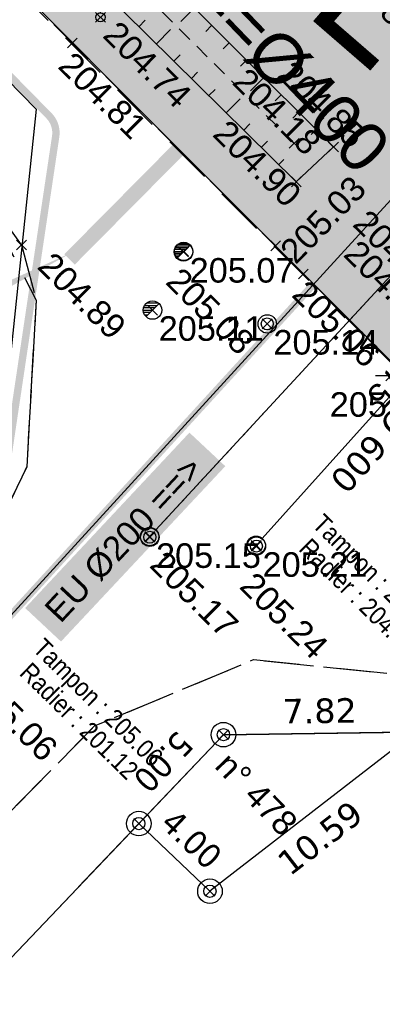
# Model space of a CAD drawing. Extents: x 1616800 to 1632437, y 2248456 to 2251974.
# Tile 9 of 256: x 1617820 to 1617835, y 2251253 to 2251293. Entities that reach past the tile are written whole.
import ezdxf
from ezdxf.enums import TextEntityAlignment as Align

# ---------------------------------------------------------------- set-up
doc = ezdxf.new("R2010")
doc.units = 0
doc.header["$LTSCALE"] = 2
doc.header["$PDMODE"] = 3
doc.header["$PDSIZE"] = 0.2
for name, pattern in [('AXES', [50.8, 31.75, -6.35, 6.35, -6.35]), ('CACHE2', [4.7625, 3.175, -1.5875]), ('CHEMIN', [1.5, 1, -0.5]), ('FOSSE', [0.5, 0.3, -0.2])]:
    doc.linetypes.add(name, pattern=pattern)
doc.layers.get('0').update_dxf_attribs({"linetype": 'CONTINUOUS'})
doc.layers.add('-1-PAP-SURFACES-VOIRIE', color=1, linetype='CONTINUOUS', plot=False)
for name, color, linetype in [('01-PAP- NIVELLEMENT', 7, 'CONTINUOUS'), ('01-PAP- REVET VOIE', 253, 'CONTINUOUS'), ('01-PAP-MARQUAGE AU SOL', 255, 'CONTINUOUS'), ('02-PAP-EP PROJET', 3, 'CONTINUOUS'), ('02-PAP-EP TEXTE POUR 2000°', 3, 'CONTINUOUS'), ('08-PAP RESEAU TELEPHONE PROJET', 95, 'CONTINUOUS'), ('09-TRANCHEE GAZ', 30, 'CONTINUOUS'), ('BORNES', 8, 'CONTINUOUS'), ('CADRE', 7, 'CONTINUOUS'), ('X-PTS TOPO-TEXTE TOPOALT', 8, 'CONTINUOUS'), ('X-PTS TOPO-TOPOPOINT', 8, 'CONTINUOUS'), ('Y - FDP TOPO-COTATION', 8, 'CONTINUOUS'), ('Y - FDP TOPO-LIMITES', 8, 'CONTINUOUS'), ('Y - FDP TOPO-LIMITES_ 86098', 8, 'CONTINUOUS'), ('Y-FDP TOPO-TOP_AXE_FOSSE', 8, 'CONTINUOUS'), ('Y-FDP TOPO-TOP_BARBULE', 8, 'CONTINUOUS'), ('Y-FDP TOPO-TOP_BORNE', 8, 'CONTINUOUS'), ('Y-FDP TOPO-TOP_DIVERS', 8, 'CONTINUOUS'), ('Y-FDP TOPO-TOP_TALUS', 8, 'CONTINUOUS'), ('Y-FDP TOPO-TOP_VOIRIE', 8, 'CHEMIN'), ('Y-RESEAU EXISTANT FDP-TOP_AEP_SYMB', 140, 'CONTINUOUS'), ('Y-RESEAU EXISTANT FDP-TOP_ECLAIRAGE', 6, 'CONTINUOUS'), ('Y-RESEAU EXISTANT FDP-TOP_PLUVIAL_symb', 96, 'CONTINUOUS'), ('Y-RESEAU EXISTANT FDP-TOP_PLUVIAL_TEXTE', 96, 'CONTINUOUS'), ('Y-RESEAU EXISTANT FDP-TOP_VANNE_RESEAU', 36, 'CONTINUOUS'), ('Y-RESEAU EXISTANT FDP-TOP_VANNE_SYMB', 36, 'CONTINUOUS'), ('Y-RESEAU EXISTANT FDP-TOP_VANNE_TEXTE', 36, 'CONTINUOUS'), ('ZZ- PAP ALT PTS PROJET', 7, 'CONTINUOUS'), ('ZZ-TopoCod', 5, 'CONTINUOUS')]:
    doc.layers.add(name, color=color, linetype=linetype)
doc.layers.add('Y-RESEAU EXISTANT FDP-TOP_PLUV_ RESEAU', color=96, linetype='CONTINUOUS', lineweight=35)
doc.styles.add('Arial 1.5', font='arial.ttf', dxfattribs={"width": 0.99, "height": 0.75})
doc.styles.add('Arial 2.0', font='arial.ttf', dxfattribs={"width": 0.99, "height": 0.4})
doc.styles.get("Standard").update_dxf_attribs({"font": 'arial.ttf'})
doc.styles.add('Verdana 2.0', font='verdana.ttf', dxfattribs={"width": 0.99, "height": 2})
doc.linetypes.add('EAUX_USÉES', pattern='A,20,-1,["EU",Standard,S=1,R=0,X=0,Y=-0.5],-2.5', length=23.5)

# ---------------------------------------------------------------- blocks, each defined once
blk = doc.blocks.new('TCPOINT')
at = {"color": 0}
blk.add_point((0, 0), dxfattribs=at)
at = {"layer": 'X-PTS TOPO-TEXTE TOPOALT'}
blk.add_attdef('ALT', text='', height=0.75, dxfattribs=at).set_placement((0.25, -0.25), align=Align.TOP_LEFT)
blk = doc.blocks.new('T007')
at = {"color": 0}
for p, q in [((0, 0.125), (0, 0.625)), ((-0.125, 0), (-0.625, 0)), ((0, 0), (0, 0)), ((0.125, 0), (0.625, 0)), ((0, -0.125), (0, -0.625))]:
    blk.add_line(p, q, dxfattribs=at)
blk = doc.blocks.new('TCPOINT_2')
at = {"color": 0}
blk.add_point((0, 0), dxfattribs=at)
at = {"layer": 'X-PTS TOPO-TEXTE TOPOALT'}
blk.add_attdef('ALT', (0.25, 0.25), '', height=0.75, dxfattribs=at)
blk = doc.blocks.new('d022')
blk.add_lwpolyline([(-0.375, 0, -1.000317), (0.375, 0, -1.000317), (-0.375, 0)], format="xyb")
for points in [[(-0.375, 0), (0, 0)], [(0.094, 0.094), (-0.363, 0.094)], [(-0.325, 0.188), (0.188, 0.188)], [(-0.265, -0.265), (0.265, 0.265)], [(0.248, 0.281), (-0.248, 0.281)], [(-0.094, -0.094), (-0.362, -0.094)], [(-0.324, -0.187), (-0.187, -0.187)]]:
    blk.add_lwpolyline(points)
blk = doc.blocks.new('L003')
at = {"color": 0}
for points in [[(0, 0.1875), (0, 2.8125)], [(-1.603583, 2.741753), (-1.846569, 2.573542)], [(-1.557039, 2.666871), (-1.745703, 2.444053)], [(-1.486771, 2.61895), (-1.61295, 2.356148)], [(-1.411328, 2.60293), (-1.464038, 2.314863)], [(-1.313678, 2.624415), (-1.28336, 2.326826)]]:
    blk.add_lwpolyline(points, dxfattribs=at)
for centre, radius in [((-1.40625, 2.8125), 0.209631), ((0, 0), 0.1875)]:
    blk.add_circle(centre, radius, dxfattribs=at)
blk.add_arc((-0.65625, 2.90625), 0.662913, 351.869898, 171.869898, dxfattribs=at)
blk = doc.blocks.new('U014')
at = {"color": 0}
blk.add_line((0, 0), (0, 0), dxfattribs=at)
blk.add_circle((0, 0), 0.375, dxfattribs=at)
blk = doc.blocks.new('borne')
at = {"layer": 'BORNES', "color": 0}
for radius in [0.5, 0.25]:
    blk.add_circle((0, 0), radius, dxfattribs=at)
blk = doc.blocks.new('U013')
at = {"color": 0}
blk.add_line((0, 0), (0, 0), dxfattribs=at)
for radius in [0.375, 0.244]:
    blk.add_circle((0, 0), radius, dxfattribs=at)
blk = doc.blocks.new('PAP PROJET NIV')
at = {"color": 0}
blk.add_point((0, 0), dxfattribs=at)
at = {"layer": 'ZZ- PAP ALT PTS PROJET', "style": 'Arial 2.0', "width": 0.99}
blk.add_attdef('ALT', text='', height=0.4, dxfattribs=at).set_placement((0.1, -0.1), align=Align.TOP_LEFT)
at = {"layer": 'ZZ-TopoCod', "style": 'Arial 2.0', "width": 0.99}
blk.add_attdef('COD', text='', height=0.12, dxfattribs=at).set_placement((-0.1, 0), align=Align.MIDDLE_RIGHT)

msp = doc.modelspace()

# ---------------------------------------------------------------- hatches: boundary and pattern name
at = {"layer": '01-PAP- REVET VOIE'}
h = msp.add_hatch(color=256, dxfattribs=at)
h.dxf.hatch_style = 1
edge = h.paths.add_edge_path()
edge.add_line((1617518.4701, 2251589.3779), (1617548.9396, 2251559.1036))
edge.add_arc((1617561.6466, 2251571.8523), 18, 134.27861, 225.09375, ccw=False)
edge.add_line((1617549.08, 2251584.7395), (1617566.9993, 2251602.2132))
edge.add_line((1617566.9993, 2251602.2132), (1617574.1589, 2251609.1947))
edge.add_line((1617574.1589, 2251609.1947), (1617587.046, 2251621.7614))
edge.add_line((1617587.046, 2251621.7614), (1617599.9332, 2251634.328))
edge.add_line((1617599.9332, 2251634.328), (1617607.0927, 2251641.3095))
edge.add_line((1617607.0927, 2251641.3095), (1617631.9693, 2251665.5674))
edge.add_arc((1617651.5175, 2251645.5207), 28, 58.44705, 134.27861, ccw=False)
edge.add_arc((1617651.5175, 2251645.5207), 28, 53.98951, 58.44705, ccw=False)
edge.add_line((1617667.9796, 2251668.1702), (1617669.5974, 2251666.9943))
edge.add_line((1617669.5974, 2251666.9943), (1617686.8888, 2251654.4266))
edge.add_arc((1617722.1648, 2251702.9612), 60, 233.989513, 247.742856)
edge.add_line((1617699.4389, 2251647.4316), (1617761.9814, 2251621.8357))
edge.add_arc((1617784.7073, 2251677.3653), 60, 247.742856, 257.468045)
edge.add_line((1617771.6882, 2251618.7947), (1617790.3598, 2251614.6444))
edge.add_arc((1617785.3692, 2251592.1924), 23, 59.33679, 77.46804, ccw=False)
edge.add_line((1617797.099, 2251611.9765), (1617950.1255, 2251521.2489))
edge.add_arc((1617986.0799, 2251581.8916), 70.5, 239.336785, 245.06299)
edge.add_line((1617956.3555, 2251517.9641), (1617990.5682, 2251502.0563))
edge.add_arc((1617979.9462, 2251480.5263), 24.0076, -43.3207, 63.74015, ccw=False)
edge.add_line((1617997.4124, 2251464.0551), (1617896.6428, 2251357.2328))
edge.add_line((1617896.6428, 2251357.2328), (1617841.0847, 2251299.8193))
edge.add_arc((1617828.0846, 2251312.4528), 18.1276, 226.78814, 315.81935, ccw=False)
edge.add_line((1617815.6727, 2251299.241), (1617845.7894, 2251269.0699))
edge.add_arc((1617858.4751, 2251281.8399), 18, 135.94089, 225.18966, ccw=False)
edge.add_line((1617845.5399, 2251294.3571), (1617901.7042, 2251352.397))
edge.add_line((1617901.7042, 2251352.397), (1618002.5043, 2251459.2517))
edge.add_arc((1617979.9481, 2251480.5257), 31.0059, 316.6756, 424.04236)
edge.add_line((1617993.5196, 2251508.4037), (1617959.3069, 2251524.3115))
edge.add_arc((1617986.0799, 2251581.8916), 63.5, 239.336785, 245.06299, ccw=False)
edge.add_line((1617953.6954, 2251527.2701), (1617941.7384, 2251534.3593))
edge.add_line((1617941.7384, 2251534.3593), (1617933.1366, 2251539.4592))
edge.add_line((1617933.1366, 2251539.4592), (1617917.6534, 2251548.639))
edge.add_line((1617917.6534, 2251548.639), (1617902.1702, 2251557.8189))
edge.add_line((1617902.1702, 2251557.8189), (1617893.5684, 2251562.9188))
edge.add_line((1617893.5684, 2251562.9188), (1617862.6019, 2251581.2785))
edge.add_line((1617862.6019, 2251581.2785), (1617854.0001, 2251586.3784))
edge.add_line((1617854.0001, 2251586.3784), (1617838.5168, 2251595.5582))
edge.add_line((1617838.5168, 2251595.5582), (1617823.0336, 2251604.738))
edge.add_line((1617823.0336, 2251604.738), (1617814.4318, 2251609.8379))
edge.add_line((1617814.4318, 2251609.8379), (1617800.6689, 2251617.9978))
edge.add_arc((1617785.3692, 2251592.1924), 30, 59.33679, 77.46804)
edge.add_line((1617791.8787, 2251621.4777), (1617773.2071, 2251625.628))
edge.add_arc((1617784.7073, 2251677.3653), 53, 247.74286, 257.46804, ccw=False)
edge.add_line((1617764.6328, 2251628.3141), (1617702.0903, 2251653.91))
edge.add_arc((1617722.1648, 2251702.9612), 53, 233.98951, 247.74286, ccw=False)
edge.add_line((1617691.0043, 2251660.089), (1617673.713, 2251672.6567))
edge.add_line((1617673.713, 2251672.6567), (1617672.0952, 2251673.8326))
edge.add_arc((1617651.5175, 2251645.5207), 35, 53.98951, 67.27562)
edge.add_arc((1617651.5175, 2251645.5207), 35, 67.27562, 134.27861)
edge.add_line((1617627.0823, 2251670.5791), (1617543.7064, 2251589.2767))
edge.add_arc((1617531.1397, 2251602.1639), 18, 280.7213, 314.27861, ccw=False)
edge.add_arc((1617531.1397, 2251602.1639), 18, 225.26192, 280.7213, ccw=False)

# ---------------------------------------------------------------- linework, layer by layer
at = {"layer": '-1-PAP-SURFACES-VOIRIE', "flags": 128}
msp.add_lwpolyline([(1617997.4124, 2251464.0551), (1617896.6428, 2251357.2328), (1617841.0847, 2251299.8193, -0.4092698), (1617815.6727, 2251299.241), (1617845.7894, 2251269.0699, -0.4103785), (1617845.5399, 2251294.3571), (1617901.7042, 2251352.397), (1618002.5043, 2251459.2517, 0.5060499)], format="xyb", dxfattribs=at)
at = {"layer": '01-PAP-MARQUAGE AU SOL', "linetype": 'CACHE2', "ltscale": 2, "const_width": 0.4}
msp.add_lwpolyline([(1617533.5257, 2251574.4607), (1617629.5258, 2251668.0733, -0.3653994), (1617670.0374, 2251671.0014), (1617688.9466, 2251657.2578, 0.0600824), (1617700.7646, 2251650.6708), (1617763.3071, 2251625.0749, 0.0424596), (1617772.4477, 2251622.2114), (1617791.1193, 2251618.061, -0.079278), (1617798.884, 2251614.9872), (1617951.9105, 2251524.2595, 0.0249905), (1617957.8312, 2251521.1378), (1617991.549, 2251505.4601, -0.5116867), (1617999.9583, 2251461.6534), (1617899.1735, 2251354.8149), (1617830.7647, 2251284.1216)], format="xyb", dxfattribs=at)
at = {"layer": '01-PAP-MARQUAGE AU SOL', "const_width": 1, "flags": 128}
msp.add_lwpolyline([(1617821.1537, 2251294.9397), (1617830.677, 2251285.5575)], dxfattribs=at)
at = {"layer": '02-PAP-EP PROJET', "linetype": 'AXES', "lineweight": -3, "ltscale": 0.02, "const_width": 1, "flags": 128}
msp.add_lwpolyline([(1617816.4516, 2251303.4519), (1617842.359, 2251277.3999)], dxfattribs=at)
at = {"layer": '09-TRANCHEE GAZ', "linetype": 'CACHE2', "ltscale": 0.2, "const_width": 0.6, "flags": 128}
msp.add_lwpolyline([(1617557.6682, 2251612.8519), (1617561.794, 2251608.2637), (1617598.9063, 2251645.0422), (1617632.473, 2251676.6833), (1617647.1563, 2251681.8309), (1617692.0686, 2251648.4173), (1617762.0482, 2251618.6142), (1617795.0225, 2251610.0213), (1617879.512, 2251560.8873), (1617954.7915, 2251516.1913), (1617993.0078, 2251498.2577), (1618000.7752, 2251485.3428), (1618001.3029, 2251472.2595), (1617832.6749, 2251293.9695), (1617822.3765, 2251283.5687)], dxfattribs=at)
at = {"layer": '09-TRANCHEE GAZ', "flags": 128}
msp.add_lwpolyline([(1617822.5571, 2251283.8918, 0, 3, 0), (1617789.5626, 2251267.3154, 3, 3, 0)], format="xyseb", dxfattribs=at)
at = {"layer": 'Y - FDP TOPO-LIMITES'}
for p, q in [((1617836.4651, 2251264.3072), (1617828.6418, 2251264.2049)), ((1617828.6418, 2251264.2049), (1617776.6053, 2251209.526))]:
    msp.add_line(p, q, dxfattribs=at)
at = {"layer": 'Y - FDP TOPO-LIMITES', "flags": 128}
for points in [[(1617836.4651, 2251264.3072), (1617828.0925, 2251257.8254)], [(1617828.0925, 2251257.8254), (1617825.1948, 2251260.583)]]:
    msp.add_lwpolyline(points, dxfattribs=at)
at = {"layer": 'Y - FDP TOPO-LIMITES_ 86098'}
for p, q in [((1617835.7747, 2251264.2982), (1617828.6418, 2251264.2049)), ((1617828.6418, 2251264.2049), (1617822.746, 2251258.0098))]:
    msp.add_line(p, q, dxfattribs=at)
at = {"layer": 'Y - FDP TOPO-LIMITES_ 86098', "flags": 128}
msp.add_lwpolyline([(1617783.2757, 2251216.5351), (1617828.6418, 2251264.2049), (1617837.0221, 2251264.3145)], dxfattribs=at)
at = {"layer": 'Y-FDP TOPO-TOP_AXE_FOSSE', "linetype": 'FOSSE', "flags": 128}
msp.add_lwpolyline([(1617831.5178, 2251288.2968), (1617816.4611, 2251303.3084), (1617800.4864, 2251319.1052), (1617784.6791, 2251334.9606), (1617768.9586, 2251350.5254)], dxfattribs=at)
at = {"layer": 'Y-FDP TOPO-TOP_BARBULE'}
for p, q in [((1617827.4528, 2251293.8002), (1617826.9087, 2251293.2548)), ((1617825.1989, 2251293.048), (1617825.4557, 2251293.3082)), ((1617825.9107, 2251292.3456), (1617826.4858, 2251292.9283)), ((1617828.1608, 2251293.094), (1617827.919, 2251292.8516)), ((1617828.8688, 2251292.3878), (1617828.6271, 2251292.1455)), ((1617826.6224, 2251291.6432), (1617826.8769, 2251291.9009)), ((1617829.5768, 2251291.6816), (1617829.3351, 2251291.4393)), ((1617827.3342, 2251290.9407), (1617827.5874, 2251291.1973)), ((1617830.2848, 2251290.9753), (1617829.7412, 2251290.4304)), ((1617828.046, 2251290.2383), (1617828.298, 2251290.4937)), ((1617828.7577, 2251289.5358), (1617829.3221, 2251290.1077)), ((1617830.9928, 2251290.2691), (1617830.7512, 2251290.027)), ((1617831.7008, 2251289.5629), (1617831.4593, 2251289.3208)), ((1617829.4695, 2251288.8334), (1617829.7191, 2251289.0864)), ((1617832.4088, 2251288.8567), (1617832.2133, 2251288.6608)), ((1617830.1812, 2251288.131), (1617830.4297, 2251288.3827)), ((1617830.893, 2251287.4285), (1617831.1054, 2251287.6437))]:
    msp.add_line(p, q, dxfattribs=at)
at = {"layer": 'Y-FDP TOPO-TOP_TALUS', "linetype": 'Continuous', "flags": 128}
for points in [[(1617833.1168, 2251288.1505), (1617817.2661, 2251303.9612), (1617801.1483, 2251319.8751), (1617785.4395, 2251335.7827), (1617769.7649, 2251351.3362)], [(1617831.6047, 2251286.7261), (1617815.5196, 2251302.6007), (1617799.5968, 2251318.259), (1617783.7926, 2251334.2514), (1617768.2184, 2251349.734)], [(1617831.6047, 2251286.7261), (1617833.1168, 2251288.1505)]]:
    msp.add_lwpolyline(points, dxfattribs=at)
at = {"layer": 'Y-FDP TOPO-TOP_VOIRIE', "linetype": 'CHEMIN', "flags": 128}
for points in [[(1617840.0945, 2251274.7273), (1617831.8938, 2251282.9738), (1617822.487, 2251292.3846), (1617814.0101, 2251300.9903), (1617798.0551, 2251316.6239), (1617782.1585, 2251332.439), (1617766.5292, 2251347.898)], [(1617820.4165, 2251284.1544), (1617817.6879, 2251287.9796), (1617793.7568, 2251312.0579), (1617761.9707, 2251343.7001)], [(1617817.9612, 2251296.8393), (1617833.9084, 2251280.9166), (1617846.2494, 2251268.6367), (1617861.3992, 2251253.5631), (1617877.9258, 2251237.1852), (1617894.8613, 2251220.2112), (1617911.4931, 2251203.728), (1617929.5371, 2251185.9316), (1617941.9699, 2251173.5003)], [(1617809.1343, 2251296.4507), (1617818.1182, 2251287.5173), (1617821.0136, 2251281.9092), (1617820.6315, 2251275.1187), (1617817.8479, 2251269.3204), (1617805.595, 2251256.1035), (1617794.1769, 2251243.897), (1617782.4265, 2251231.1941), (1617770.2521, 2251218.4494)], [(1617813.3513, 2251292.2574), (1617818.1182, 2251287.5173), (1617821.0136, 2251281.9092), (1617820.6315, 2251275.1187), (1617817.8479, 2251269.3204), (1617805.595, 2251256.1035), (1617794.1769, 2251243.897), (1617782.4265, 2251231.1941), (1617770.2521, 2251218.4494)], [(1617820.4165, 2251284.1544), (1617820.4165, 2251284.1544), (1617821.0136, 2251281.9092), (1617820.6315, 2251275.1187), (1617817.8479, 2251269.3204), (1617814.7061, 2251265.9314)], [(1617772.8148, 2251211.1832), (1617781.1007, 2251220.038), (1617793.2966, 2251232.9161), (1617804.6237, 2251245.149), (1617816.2736, 2251257.3173), (1617823.3937, 2251264.5624), (1617829.8675, 2251267.2606), (1617837.5642, 2251266.4775), (1617841.8323, 2251263.7144), (1617856.8107, 2251249.1897), (1617873.1514, 2251232.7393), (1617890.4425, 2251215.5566), (1617907.1067, 2251199.2872), (1617925.1681, 2251181.4284), (1617937.5948, 2251169.0582)], [(1617772.8148, 2251211.1832), (1617781.1007, 2251220.038), (1617793.2966, 2251232.9161), (1617804.6237, 2251245.149), (1617816.2736, 2251257.3173), (1617823.3937, 2251264.5624), (1617829.8675, 2251267.2606), (1617833.9803, 2251266.8421)], [(1617819.8034, 2251260.9091), (1617823.3937, 2251264.5624), (1617829.8675, 2251267.2606), (1617837.5642, 2251266.4775), (1617841.8323, 2251263.7144), (1617844.7553, 2251260.88)]]:
    msp.add_lwpolyline(points, dxfattribs=at)
at = {"layer": 'Y-RESEAU EXISTANT FDP-TOP_PLUV_ RESEAU', "lineweight": 35, "flags": 128}
msp.add_lwpolyline([(1617830.2221, 2251272.1999), (1617838.2822, 2251281.1784)], dxfattribs=at)
at = {"layer": 'Y-RESEAU EXISTANT FDP-TOP_VANNE_RESEAU', "flags": 128}
for points in [[(1617531.7397, 2251554.5638), (1617545.3922, 2251558.6828), (1617584.4612, 2251519.5094), (1617639.3054, 2251464.659), (1617689.4754, 2251421.7936), (1617729.5297, 2251381.58), (1617769.3583, 2251342.5457), (1617821.0213, 2251289.6944), (1617818.7444, 2251268.035)], [(1617818.9513, 2251267.9396), (1617851.9518, 2251304.0518)], [(1617818.9513, 2251267.9396), (1617851.9518, 2251304.0518)]]:
    msp.add_lwpolyline(points, dxfattribs=at)
at = {"layer": 'Y-RESEAU EXISTANT FDP-TOP_VANNE_RESEAU', "linetype": 'FOSSE', "elevation": 213.053, "flags": 128}
msp.add_lwpolyline([(1617848.8374, 2251297.4158), (1617825.8918, 2251272.5542)], dxfattribs=at)
at = {"layer": 'Y-RESEAU EXISTANT FDP-TOP_VANNE_RESEAU', "elevation": 213.053, "flags": 128}
msp.add_lwpolyline([(1617848.8374, 2251297.4158), (1617825.8918, 2251272.5542)], dxfattribs=at)
at = {"layer": 'Y-RESEAU EXISTANT FDP-TOP_VANNE_SYMB', "color": 33, "const_width": 0.3, "flags": 128}
msp.add_lwpolyline([(1617531.7397, 2251554.5638), (1617545.3922, 2251558.6828), (1617639.3054, 2251464.659), (1617689.4754, 2251421.7936), (1617729.5297, 2251381.58), (1617769.3583, 2251342.5457), (1617821.5345, 2251289.4232, -0.2353497), (1617821.8101, 2251288.5749), (1617818.7444, 2251268.035)], format="xyb", dxfattribs=at)
at = {"layer": 'Y-RESEAU EXISTANT FDP-TOP_VANNE_SYMB', "linetype": 'EAUX_USÉES', "const_width": 0.3, "flags": 128}
msp.add_lwpolyline([(1617756.6593, 2251200.099), (1617818.7345, 2251267.7053), (1617852.2065, 2251304.3287), (1617882.9252, 2251336.8892), (1617913.6636, 2251369.127), (1617944.9516, 2251401.717), (1617976.0216, 2251434.323), (1618006.7946, 2251467.044), (1618036.9536, 2251500.294)], dxfattribs=at)

# ---------------------------------------------------------------- block references
at = {"layer": '01-PAP- NIVELLEMENT'}
ref = msp.add_blockref('PAP PROJET NIV', (1617830.7647, 2251284.1216, 205.0292), dxfattribs=at)
ref.add_attrib('ALT', '205.03', dxfattribs={"layer": 'ZZ- PAP ALT PTS PROJET', "height": 1, "rotation": 45.94089, "style": 'Arial 2.0', "width": 0.99}).set_placement((1617830.8647, 2251284.0216, 205.0292), align=Align.TOP_LEFT)
at = {"layer": 'CADRE', "color": 152}
for p, xscale, yscale, rotation in [((1617828.6418, 2251264.2049), 1.000005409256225, 1.000005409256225, 323.5533684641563), ((1617825.1948, 2251260.583), 1.000005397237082, 1.000005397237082, 323.5533691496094), ((1617828.0925, 2251257.8254), 1.000005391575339, 1.000005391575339, 323.5533685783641)]:
    msp.add_blockref('borne', p, dxfattribs=dict(at, xscale=xscale, yscale=yscale, rotation=rotation))
at = {"layer": 'X-PTS TOPO-TOPOPOINT'}
ref = msp.add_blockref('TCPOINT', (1617836.5281, 2251292.6213, 204.82), dxfattribs=dict(at, rotation=315.4245881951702))
ref.add_attrib('ALT', '204.82', dxfattribs={"layer": 'X-PTS TOPO-TEXTE TOPOALT', "height": 1, "rotation": 315.42459}).set_placement((1617833.7082, 2251296.1798, 204.82), align=Align.TOP_LEFT)
ref = msp.add_blockref('TCPOINT', (1617823.6319, 2251293.4309, 204.74), dxfattribs=dict(at, rotation=315.4245902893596))
ref.add_attrib('ALT', '204.74', dxfattribs={"layer": 'X-PTS TOPO-TEXTE TOPOALT', "height": 1, "rotation": 315.42459}).set_placement((1617824.3786, 2251293.3614, 204.74), align=Align.TOP_LEFT)
ref = msp.add_blockref('TCPOINT_2', (1617822.4888, 2251292.3847, 204.81), dxfattribs=dict(at, rotation=315.4245905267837))
ref.add_attrib('ALT', '204.81', (1617821.8556, 2251291.3918, 204.81), dxfattribs={"layer": 'X-PTS TOPO-TEXTE TOPOALT', "height": 1, "rotation": 315.42459})
ref = msp.add_blockref('TCPOINT_2', (1617833.1185, 2251288.1505, 204.85), dxfattribs=dict(at, rotation=315.4245887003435))
ref.add_attrib('ALT', '204.85', (1617830.7896, 2251291.0269, 204.85), dxfattribs={"layer": 'X-PTS TOPO-TEXTE TOPOALT', "height": 1, "rotation": 315.42459})
ref = msp.add_blockref('TCPOINT', (1617831.5195, 2251288.2968, 204.18), dxfattribs=dict(at, rotation=315.4245887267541))
ref.add_attrib('ALT', '204.18', dxfattribs={"layer": 'X-PTS TOPO-TEXTE TOPOALT', "height": 1, "rotation": 315.42459}).set_placement((1617829.6517, 2251291.4507, 204.18), align=Align.TOP_LEFT)
ref = msp.add_blockref('TCPOINT_2', (1617831.6064, 2251286.7261, 204.9), dxfattribs=dict(at, rotation=315.4245888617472))
ref.add_attrib('ALT', '204.90', (1617828.1518, 2251288.6195, 204.9), dxfattribs={"layer": 'X-PTS TOPO-TEXTE TOPOALT', "height": 1, "rotation": 315.42459})
ref = msp.add_blockref('TCPOINT', (1617836.8516, 2251282.1815, 204.92), dxfattribs=dict(at, rotation=315.4245880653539))
ref.add_attrib('ALT', '204.92', dxfattribs={"layer": 'X-PTS TOPO-TEXTE TOPOALT', "height": 1, "rotation": 315.42459}).set_placement((1617834.5568, 2251285.672, 204.92), align=Align.TOP_LEFT)
ref = msp.add_blockref('TCPOINT', (1617820.4182, 2251284.1544, 204.89), dxfattribs=dict(at, rotation=315.4245906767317))
ref.add_attrib('ALT', '204.89', dxfattribs={"layer": 'X-PTS TOPO-TEXTE TOPOALT', "height": 1, "rotation": 315.42459}).set_placement((1617821.7186, 2251283.9417, 204.89), align=Align.TOP_LEFT)
ref = msp.add_blockref('TCPOINT', (1617837.0659, 2251281.9678, 204.85), dxfattribs=dict(at, rotation=315.4245880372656))
ref.add_attrib('ALT', '204.85', dxfattribs={"layer": 'X-PTS TOPO-TEXTE TOPOALT', "height": 1, "rotation": 315.42459}).set_placement((1617834.1815, 2251284.4366, 204.85), align=Align.TOP_LEFT)
ref = msp.add_blockref('TCPOINT', (1617827.0175, 2251283.8937, 205.08), dxfattribs=dict(at, rotation=315.4245895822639))
ref.add_attrib('ALT', '205.08', dxfattribs={"layer": 'X-PTS TOPO-TEXTE TOPOALT', "height": 1, "rotation": 315.42459}).set_placement((1617826.9358, 2251283.3178, 205.08), align=Align.TOP_LEFT)
ref = msp.add_blockref('TCPOINT', (1617827.0136, 2251283.872, 205.07), dxfattribs=at)
ref.add_attrib('ALT', '205.07', dxfattribs={"layer": 'X-PTS TOPO-TEXTE TOPOALT', "height": 1, "rotation": 360}).set_placement((1617827.2636, 2251283.622, 205.07), align=Align.TOP_LEFT)
ref = msp.add_blockref('TCPOINT_2', (1617831.8955, 2251282.9738, 205.06), dxfattribs=dict(at, rotation=315.4245888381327))
ref.add_attrib('ALT', '205.06', (1617831.3717, 2251282.086, 205.06), dxfattribs={"layer": 'X-PTS TOPO-TEXTE TOPOALT', "height": 1, "rotation": 315.42459})
ref = msp.add_blockref('TCPOINT', (1617825.7536, 2251281.501, 205.11), dxfattribs=at)
ref.add_attrib('ALT', '205.11', dxfattribs={"layer": 'X-PTS TOPO-TEXTE TOPOALT', "height": 1, "rotation": 360}).set_placement((1617826.0036, 2251281.251, 205.11), align=Align.TOP_LEFT)
ref = msp.add_blockref('TCPOINT', (1617830.4236, 2251280.94, 205.14), dxfattribs=at)
ref.add_attrib('ALT', '205.14', dxfattribs={"layer": 'X-PTS TOPO-TEXTE TOPOALT', "height": 1, "rotation": 360}).set_placement((1617830.6736, 2251280.69, 205.14), align=Align.TOP_LEFT)
ref = msp.add_blockref('TCPOINT', (1617838.2839, 2251281.1784, 203.75), dxfattribs=dict(at, rotation=226.9421481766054))
ref.add_attrib('ALT', '203.75', dxfattribs={"layer": 'X-PTS TOPO-TEXTE TOPOALT', "height": 1, "rotation": 226.94215}).set_placement((1617838.0506, 2251280.5184, 203.75), align=Align.TOP_LEFT)
ref = msp.add_blockref('TCPOINT', (1617835.459, 2251278.826, 205.09), dxfattribs=at)
ref.add_attrib('ALT', '205.09', dxfattribs={"layer": 'X-PTS TOPO-TEXTE TOPOALT', "height": 1}).set_placement((1617832.9677, 2251278.1554, 205.09), align=Align.TOP_LEFT)
ref = msp.add_blockref('TCPOINT', (1617825.6374, 2251272.2787, 205.17), dxfattribs=dict(at, rotation=315.4245898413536))
ref.add_attrib('ALT', '205.17', dxfattribs={"layer": 'X-PTS TOPO-TEXTE TOPOALT', "height": 1, "rotation": 315.42459}).set_placement((1617826.2855, 2251271.776, 205.17), align=Align.TOP_LEFT)
ref = msp.add_blockref('TCPOINT', (1617825.6436, 2251272.25, 205.15), dxfattribs=at)
ref.add_attrib('ALT', '205.15', dxfattribs={"layer": 'X-PTS TOPO-TEXTE TOPOALT', "height": 1, "rotation": 360}).set_placement((1617825.8936, 2251272, 205.15), align=Align.TOP_LEFT)
ref = msp.add_blockref('TCPOINT', (1617829.9733, 2251271.9209, 205.24), dxfattribs=dict(at, rotation=315.4245889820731))
ref.add_attrib('ALT', '205.24', dxfattribs={"layer": 'X-PTS TOPO-TEXTE TOPOALT', "height": 1, "rotation": 315.42459}).set_placement((1617829.9442, 2251270.912, 205.24), align=Align.TOP_LEFT)
ref = msp.add_blockref('TCPOINT', (1617829.9816, 2251271.887, 205.21), dxfattribs=at)
ref.add_attrib('ALT', '205.21', dxfattribs={"layer": 'X-PTS TOPO-TEXTE TOPOALT', "height": 1, "rotation": 360}).set_placement((1617830.2316, 2251271.637, 205.21), align=Align.TOP_LEFT)
ref = msp.add_blockref('TCPOINT', (1617818.7, 2251267.6628, 205.06), dxfattribs=dict(at, rotation=315.4245910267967))
ref.add_attrib('ALT', '205.06', dxfattribs={"layer": 'X-PTS TOPO-TEXTE TOPOALT', "height": 1, "rotation": 315.42459}).set_placement((1617818.941, 2251266.7514, 205.06), align=Align.TOP_LEFT)
for p, rotation in [((1617828.6418, 2251264.2049), 5.038091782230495), ((1617825.1948, 2251260.583), 5.03809231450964), ((1617828.0925, 2251257.8254), 5.038091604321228)]:
    msp.add_blockref('TCPOINT', p, dxfattribs=dict(at, rotation=rotation))
at = {"layer": 'Y-FDP TOPO-TOP_BORNE'}
msp.add_blockref('T007', (1617835.459, 2251278.826, 205.085), dxfattribs=at)
at = {"layer": 'Y-FDP TOPO-TOP_DIVERS', "color": 6}
for p in [(1617830.4236, 2251280.94, 201.34), (1617825.6436, 2251272.25, 201.34), (1617829.9816, 2251271.887, 201.34)]:
    msp.add_blockref('U013', p, dxfattribs=at)
at = {"layer": 'Y-RESEAU EXISTANT FDP-TOP_AEP_SYMB'}
for p in [(1617827.0136, 2251283.872, 201.34), (1617825.7536, 2251281.501, 201.34)]:
    msp.add_blockref('d022', p, dxfattribs=at)
at = {"layer": 'Y-RESEAU EXISTANT FDP-TOP_AEP_SYMB', "rotation": 359.552970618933}
msp.add_blockref('d022', (1617827.0175, 2251283.8937, 205.0802), dxfattribs=at)
at = {"layer": 'Y-RESEAU EXISTANT FDP-TOP_ECLAIRAGE', "rotation": 359.5576837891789}
msp.add_blockref('L003', (1617823.6319, 2251293.4309, 213.315), dxfattribs=at)
at = {"layer": 'Y-RESEAU EXISTANT FDP-TOP_PLUVIAL_symb', "rotation": 44.63503653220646}
msp.add_blockref('U014', (1617829.9715, 2251271.9209), dxfattribs=at)
at = {"layer": 'Y-RESEAU EXISTANT FDP-TOP_VANNE_RESEAU', "rotation": 44.63503734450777}
msp.add_blockref('U014', (1617825.6357, 2251272.2786), dxfattribs=at)
at = {"layer": 'Y-RESEAU EXISTANT FDP-TOP_VANNE_RESEAU'}
msp.add_blockref('U013', (1617825.6436, 2251272.25, 201.34), dxfattribs=at)
at = {"layer": 'Y-RESEAU EXISTANT FDP-TOP_VANNE_SYMB', "rotation": 44.63503734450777}
msp.add_blockref('U014', (1617825.6357, 2251272.2786), dxfattribs=at)

# ---------------------------------------------------------------- texts
at = {"layer": '02-PAP-EP TEXTE POUR 2000°', "insert": (1617827.4528, 2251296.743, -1.921), "char_height": 2, "attachment_point": 1, "rotation": 313.90732, "bg_fill": 1, "box_fill_scale": 1, "bg_fill_color": 255, "bg_fill_transparency": 0}
msp.add_mtext_dynamic_manual_height_columns('<==Ø400 ', width=10.476433, gutter_width=12.5, heights=[0], dxfattribs=at)
at = {"layer": '08-PAP RESEAU TELEPHONE PROJET', "insert": (1617835.1349, 2251297.4302), "char_height": 5, "attachment_point": 1, "rotation": 319.08316, "bg_fill": 1, "box_fill_scale": 1, "bg_fill_color": 255, "bg_fill_transparency": 0}
msp.add_mtext_dynamic_manual_height_columns('L3T', width=11.98517, gutter_width=12.5, heights=[0], dxfattribs=at)
at = {"layer": 'Y - FDP TOPO-COTATION', "style": 'Verdana 2.0'}
for s, rotation, width, p in [('7.82', 0.74931, 0.99, (1617832.5489, 2251265.6774)), ('5.00', 226.41845, 0.89, (1617826.5561, 2251262.7386)), ('10.59', 37.7457, 0.99, (1617832.2657, 2251260.3941))]:
    msp.add_text(s, height=1, rotation=rotation, dxfattribs=dict(at, width=width)).set_placement(p, align=Align.TOP_CENTER)
at = {"layer": 'Y - FDP TOPO-COTATION', "style": 'Verdana 2.0', "width": 0.89}
msp.add_text('4.00', height=1, rotation=316.41899, dxfattribs=at).set_placement((1617827.0041, 2251259.5829), align=Align.CENTER)
at = {"layer": 'Y - FDP TOPO-LIMITES', "style": 'Arial 1.5', "width": 0.99}
msp.add_text('n° 478 ', height=1, rotation=313.89556, dxfattribs=at).set_placement((1617828.2404, 2251262.8903))
at = {"layer": 'Y-RESEAU EXISTANT FDP-TOP_PLUVIAL_TEXTE', "style": 'Verdana 2.0', "width": 0.99}
msp.add_text('%%C 600', height=1, rotation=228.08527, dxfattribs=at).set_placement((1617834.2781, 2251276.1431), align=Align.CENTER)
at = {"layer": 'Y-RESEAU EXISTANT FDP-TOP_PLUVIAL_TEXTE', "width": 0.866667}
for s, p in [('Tampon : 205.24', (1617834.6529, 2251270.3117)), ('Radier : 204.03', (1617833.8796, 2251269.5553))]:
    msp.add_text(s, height=0.75, rotation=315.41672, dxfattribs=at).set_placement(p, align=Align.CENTER)
at = {"layer": 'Y-RESEAU EXISTANT FDP-TOP_VANNE_RESEAU', "width": 0.866667}
for s, p in [('Tampon : 205.06', (1617823.2768, 2251265.249)), ('Radier : 201.12', (1617822.5034, 2251264.4926))]:
    msp.add_text(s, height=0.75, rotation=315.41672, dxfattribs=at).set_placement(p, align=Align.CENTER)
at = {"layer": 'Y-RESEAU EXISTANT FDP-TOP_VANNE_SYMB', "linetype": 'EAUX_USÉES', "insert": (1617821.2732, 2251269.3884), "char_height": 1, "attachment_point": 1, "rotation": 46.88606, "bg_fill": 1, "box_fill_scale": 1.5, "bg_fill_color": 255, "bg_fill_transparency": 0}
msp.add_mtext_dynamic_manual_height_columns('EU Ø200 ==>', width=8.787629, gutter_width=12.5, heights=[0], dxfattribs=at)
at = {"layer": 'Y-RESEAU EXISTANT FDP-TOP_VANNE_TEXTE', "width": 0.866667}
for s, p in [('Tampon : 205.06', (1617823.2768, 2251265.249)), ('Radier : 201.12', (1617822.5034, 2251264.4926))]:
    msp.add_text(s, height=0.75, rotation=315.41672, dxfattribs=at).set_placement(p, align=Align.CENTER)

doc.saveas('drawing.dxf')
